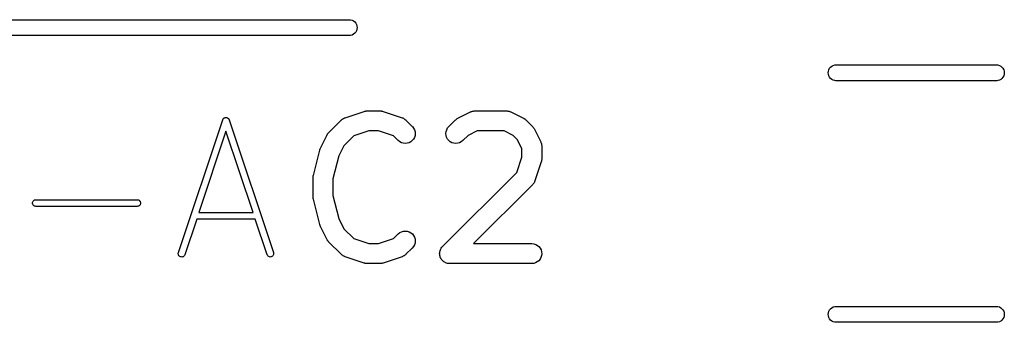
# Model space of a CAD drawing. Extents: x 4.83 to 6.45, y -3.91 to -3.08.
# Tile 9 of 13: x 5.48 to 5.77, y -3.64 to -3.55. Entities that reach past the tile are written whole.
import ezdxf

# ---------------------------------------------------------------- set-up
doc = ezdxf.new("R2010")
doc.units = 0
doc.header["$MEASUREMENT"] = 0
doc.layers.add('BLACK', color=7, linetype='CONTINUOUS')

msp = doc.modelspace()

# ---------------------------------------------------------------- linework, layer by layer
at = {"layer": 'BLACK', "linetype": 'CONTINUOUS'}
for p, q in [((5.42311, -3.54843), (5.57689, -3.54843)), ((5.57689, -3.54843), (5.57723, -3.54846)), ((5.57723, -3.54846), (5.57768, -3.54859)), ((5.57768, -3.54859), (5.57809, -3.54881)), ((5.57809, -3.54881), (5.57845, -3.54911)), ((5.57845, -3.54911), (5.57875, -3.54947)), ((5.57875, -3.54947), (5.57896, -3.54988)), ((5.57896, -3.54988), (5.5791, -3.55032)), ((5.5791, -3.55032), (5.57915, -3.55079)), ((5.57915, -3.55079), (5.5791, -3.55125)), ((5.57689, -3.55315), (5.42311, -3.55315)), ((5.57723, -3.55312), (5.57689, -3.55315)), ((5.57768, -3.55298), (5.57723, -3.55312)), ((5.57809, -3.55276), (5.57768, -3.55298)), ((5.57845, -3.55247), (5.57809, -3.55276)), ((5.57875, -3.55211), (5.57845, -3.55247)), ((5.57896, -3.5517), (5.57875, -3.55211)), ((5.5791, -3.55125), (5.57896, -3.5517)), ((5.7192, -3.56285), (5.7195, -3.56249)), ((5.7195, -3.56249), (5.71986, -3.5622)), ((5.71986, -3.5622), (5.72027, -3.56198)), ((5.72027, -3.56198), (5.72072, -3.56185)), ((5.72072, -3.56185), (5.72106, -3.56181)), ((5.72106, -3.56181), (5.7687, -3.56181)), ((5.7687, -3.56181), (5.76905, -3.56185)), ((5.76905, -3.56185), (5.76949, -3.56198)), ((5.76949, -3.56198), (5.7699, -3.5622)), ((5.7699, -3.5622), (5.77026, -3.56249)), ((5.77026, -3.56249), (5.77056, -3.56285)), ((5.7188, -3.56417), (5.71885, -3.56371)), ((5.71885, -3.56464), (5.7188, -3.56417)), ((5.71885, -3.56371), (5.71899, -3.56326)), ((5.71899, -3.56508), (5.71885, -3.56464)), ((5.71899, -3.56326), (5.7192, -3.56285)), ((5.7192, -3.56549), (5.71899, -3.56508)), ((5.7195, -3.56585), (5.7192, -3.56549)), ((5.77056, -3.56549), (5.77026, -3.56585)), ((5.77056, -3.56285), (5.77078, -3.56326)), ((5.77078, -3.56508), (5.77056, -3.56549)), ((5.77078, -3.56326), (5.77091, -3.56371)), ((5.77091, -3.56464), (5.77078, -3.56508)), ((5.77091, -3.56371), (5.77096, -3.56417)), ((5.77096, -3.56417), (5.77091, -3.56464)), ((5.71986, -3.56615), (5.7195, -3.56585)), ((5.72027, -3.56637), (5.71986, -3.56615)), ((5.72072, -3.5665), (5.72027, -3.56637)), ((5.72106, -3.56654), (5.72072, -3.5665)), ((5.7687, -3.56654), (5.72106, -3.56654)), ((5.76905, -3.5665), (5.7687, -3.56654)), ((5.76949, -3.56637), (5.76905, -3.5665)), ((5.7699, -3.56615), (5.76949, -3.56637)), ((5.77026, -3.56585), (5.7699, -3.56615)), ((5.57563, -3.57751), (5.58126, -3.57564)), ((5.58126, -3.57564), (5.5813, -3.57563)), ((5.5813, -3.57563), (5.58146, -3.57559)), ((5.58146, -3.57559), (5.58162, -3.57554)), ((5.58162, -3.57554), (5.58174, -3.57553)), ((5.58174, -3.57553), (5.58186, -3.57551)), ((5.58186, -3.57551), (5.58202, -3.5755)), ((5.58202, -3.5755), (5.58219, -3.57549)), ((5.58219, -3.57549), (5.58594, -3.57549)), ((5.58594, -3.57549), (5.58598, -3.57549)), ((5.58598, -3.57549), (5.58615, -3.57551)), ((5.58615, -3.57551), (5.58631, -3.57551)), ((5.58631, -3.57551), (5.58643, -3.57554)), ((5.58643, -3.57554), (5.58655, -3.57555)), ((5.58655, -3.57555), (5.58671, -3.5756)), ((5.58671, -3.5756), (5.58687, -3.57564)), ((5.58687, -3.57564), (5.5925, -3.57751)), ((5.60899, -3.57767), (5.61274, -3.5758)), ((5.61274, -3.5758), (5.61278, -3.57578)), ((5.61278, -3.57578), (5.61286, -3.57575)), ((5.61286, -3.57575), (5.61294, -3.57571)), ((5.61294, -3.57571), (5.61313, -3.57565)), ((5.61313, -3.57565), (5.61332, -3.57558)), ((5.61332, -3.57558), (5.6134, -3.57557)), ((5.6134, -3.57557), (5.61349, -3.57554)), ((5.61349, -3.57554), (5.61369, -3.57552)), ((5.61369, -3.57552), (5.61389, -3.57549)), ((5.61389, -3.57549), (5.61397, -3.5755)), ((5.61397, -3.5755), (5.61406, -3.57549)), ((5.61406, -3.57549), (5.62343, -3.57549)), ((5.62343, -3.57549), (5.62348, -3.57549)), ((5.62348, -3.57549), (5.62356, -3.5755)), ((5.62356, -3.5755), (5.62365, -3.5755)), ((5.62365, -3.5755), (5.62385, -3.57553)), ((5.62385, -3.57553), (5.62405, -3.57555)), ((5.62405, -3.57555), (5.62413, -3.57558)), ((5.62413, -3.57558), (5.62422, -3.57559)), ((5.62422, -3.57559), (5.62441, -3.57567)), ((5.62441, -3.57567), (5.6246, -3.57573)), ((5.6246, -3.57573), (5.62467, -3.57577)), ((5.62467, -3.57577), (5.62476, -3.5758)), ((5.62476, -3.5758), (5.6285, -3.57767)), ((5.52623, -3.61752), (5.53937, -3.5781)), ((5.53937, -3.57809), (5.5394, -3.57802)), ((5.53937, -3.5781), (5.53937, -3.57809)), ((5.5394, -3.57802), (5.53943, -3.57796)), ((5.53943, -3.57796), (5.53944, -3.57794)), ((5.53944, -3.57794), (5.53945, -3.57791)), ((5.53945, -3.57791), (5.53949, -3.57786)), ((5.53949, -3.57786), (5.53953, -3.5778)), ((5.53953, -3.5778), (5.53955, -3.57778)), ((5.53955, -3.57778), (5.53957, -3.57776)), ((5.53957, -3.57776), (5.53962, -3.57771)), ((5.53962, -3.57771), (5.53967, -3.57766)), ((5.53967, -3.57766), (5.53969, -3.57764)), ((5.53969, -3.57764), (5.53971, -3.57763)), ((5.53971, -3.57763), (5.53977, -3.57759)), ((5.53977, -3.57759), (5.53982, -3.57755)), ((5.53982, -3.57755), (5.53985, -3.57754)), ((5.53985, -3.57754), (5.53987, -3.57753)), ((5.53987, -3.57753), (5.53994, -3.5775)), ((5.53994, -3.5775), (5.54, -3.57747)), ((5.54, -3.57747), (5.54003, -3.57747)), ((5.54003, -3.57747), (5.54005, -3.57746)), ((5.54005, -3.57746), (5.54012, -3.57745)), ((5.54012, -3.57745), (5.54019, -3.57743)), ((5.54019, -3.57743), (5.54021, -3.57743)), ((5.54021, -3.57743), (5.54024, -3.57743)), ((5.54024, -3.57743), (5.54031, -3.57743)), ((5.54031, -3.57743), (5.54038, -3.57743)), ((5.54038, -3.57743), (5.54041, -3.57743)), ((5.54041, -3.57743), (5.54043, -3.57743)), ((5.54043, -3.57743), (5.5405, -3.57745)), ((5.5405, -3.57745), (5.54057, -3.57746)), ((5.54057, -3.57746), (5.54059, -3.57747)), ((5.54059, -3.57747), (5.54062, -3.57748)), ((5.54062, -3.57748), (5.54068, -3.57751)), ((5.54068, -3.57751), (5.54075, -3.57753)), ((5.54075, -3.57753), (5.54077, -3.57755)), ((5.54077, -3.57755), (5.5408, -3.57756)), ((5.5408, -3.57756), (5.54085, -3.5776)), ((5.54085, -3.5776), (5.54091, -3.57763)), ((5.54091, -3.57763), (5.54093, -3.57765)), ((5.54093, -3.57765), (5.54095, -3.57767)), ((5.54095, -3.57767), (5.541, -3.57772)), ((5.541, -3.57772), (5.54105, -3.57777)), ((5.54105, -3.57777), (5.54106, -3.57779)), ((5.54106, -3.57779), (5.54108, -3.57781)), ((5.54108, -3.57781), (5.54112, -3.57787)), ((5.54112, -3.57787), (5.54116, -3.57792)), ((5.54116, -3.57792), (5.54117, -3.57795)), ((5.54117, -3.57795), (5.54119, -3.57797)), ((5.54119, -3.57797), (5.54121, -3.57804)), ((5.54121, -3.57804), (5.54124, -3.5781)), ((5.54124, -3.5781), (5.55438, -3.61752)), ((5.57073, -3.58198), (5.57448, -3.57823)), ((5.57448, -3.57823), (5.57451, -3.5782)), ((5.57451, -3.5782), (5.57457, -3.57814)), ((5.57457, -3.57814), (5.57463, -3.57808)), ((5.57463, -3.57808), (5.5748, -3.57796)), ((5.5748, -3.57796), (5.57496, -3.57784)), ((5.57496, -3.57784), (5.57503, -3.5778)), ((5.57503, -3.5778), (5.57511, -3.57775)), ((5.57511, -3.57775), (5.57529, -3.57767)), ((5.57529, -3.57767), (5.57547, -3.57757)), ((5.57547, -3.57757), (5.57555, -3.57755)), ((5.57555, -3.57755), (5.57563, -3.57751)), ((5.5925, -3.57751), (5.59254, -3.57753)), ((5.59254, -3.57753), (5.59262, -3.57756)), ((5.59262, -3.57756), (5.5927, -3.57759)), ((5.5927, -3.57759), (5.59288, -3.57768)), ((5.59288, -3.57768), (5.59306, -3.57777)), ((5.59306, -3.57777), (5.59313, -3.57782)), ((5.59313, -3.57782), (5.59321, -3.57786)), ((5.59321, -3.57786), (5.59336, -3.57799)), ((5.59336, -3.57799), (5.59353, -3.57811)), ((5.59353, -3.57811), (5.59358, -3.57817)), ((5.59358, -3.57817), (5.59365, -3.57823)), ((5.59365, -3.57823), (5.59553, -3.5801)), ((5.59553, -3.5801), (5.59556, -3.58013)), ((5.59556, -3.58013), (5.59591, -3.58058)), ((5.60598, -3.58055), (5.60635, -3.5801)), ((5.60635, -3.5801), (5.60822, -3.57823)), ((5.60822, -3.57823), (5.60825, -3.5782)), ((5.60825, -3.5782), (5.60838, -3.57809)), ((5.60838, -3.57809), (5.6085, -3.57798)), ((5.6085, -3.57798), (5.60861, -3.57792)), ((5.60861, -3.57792), (5.6087, -3.57784)), ((5.6087, -3.57784), (5.60885, -3.57776)), ((5.60885, -3.57776), (5.60899, -3.57767)), ((5.6285, -3.57767), (5.62854, -3.57769)), ((5.62854, -3.57769), (5.62868, -3.57778)), ((5.62868, -3.57778), (5.62883, -3.57786)), ((5.62883, -3.57786), (5.62892, -3.57794)), ((5.62892, -3.57794), (5.62902, -3.57801)), ((5.62902, -3.57801), (5.62914, -3.57812)), ((5.62914, -3.57812), (5.62927, -3.57823)), ((5.62927, -3.57823), (5.63115, -3.5801)), ((5.63115, -3.5801), (5.63118, -3.58013)), ((5.63118, -3.58013), (5.63128, -3.58026)), ((5.5403, -3.58152), (5.53228, -3.60559)), ((5.54832, -3.60559), (5.5403, -3.58152)), ((5.5683, -3.58649), (5.57017, -3.58274)), ((5.57017, -3.58274), (5.57019, -3.58271)), ((5.57019, -3.58271), (5.57028, -3.58257)), ((5.57028, -3.58257), (5.57036, -3.58242)), ((5.57036, -3.58242), (5.57044, -3.58233)), ((5.57044, -3.58233), (5.57051, -3.58222)), ((5.57051, -3.58222), (5.57062, -3.5821)), ((5.57062, -3.5821), (5.57073, -3.58198)), ((5.57816, -3.5829), (5.57524, -3.58581)), ((5.58267, -3.58139), (5.57816, -3.5829)), ((5.58546, -3.58139), (5.58267, -3.58139)), ((5.58997, -3.5829), (5.58546, -3.58139)), ((5.59135, -3.58428), (5.58997, -3.5829)), ((5.59591, -3.58058), (5.59618, -3.58109)), ((5.59633, -3.58279), (5.59616, -3.58334)), ((5.59618, -3.58109), (5.59634, -3.58165)), ((5.59639, -3.58222), (5.59633, -3.58279)), ((5.59634, -3.58165), (5.59639, -3.58222)), ((5.60548, -3.58218), (5.60554, -3.58161)), ((5.60554, -3.58275), (5.60548, -3.58218)), ((5.60554, -3.58161), (5.60571, -3.58106)), ((5.6057, -3.58331), (5.60554, -3.58275)), ((5.60571, -3.58106), (5.60598, -3.58055)), ((5.61206, -3.58274), (5.61052, -3.58428)), ((5.61476, -3.58139), (5.61206, -3.58274)), ((5.62274, -3.58139), (5.61476, -3.58139)), ((5.62543, -3.58274), (5.62274, -3.58139)), ((5.62663, -3.58394), (5.62543, -3.58274)), ((5.63128, -3.58026), (5.63139, -3.58038)), ((5.63139, -3.58038), (5.63146, -3.58049)), ((5.63146, -3.58049), (5.63154, -3.58058)), ((5.63154, -3.58058), (5.63161, -3.58073)), ((5.63161, -3.58073), (5.6317, -3.58087)), ((5.6317, -3.58087), (5.63357, -3.58462)), ((5.57524, -3.58581), (5.57373, -3.58884)), ((5.5918, -3.58464), (5.59135, -3.58428)), ((5.5923, -3.58492), (5.5918, -3.58464)), ((5.59285, -3.58508), (5.5923, -3.58492)), ((5.59343, -3.58514), (5.59285, -3.58508)), ((5.594, -3.58509), (5.59343, -3.58514)), ((5.59455, -3.58492), (5.594, -3.58509)), ((5.59506, -3.58465), (5.59455, -3.58492)), ((5.59551, -3.58429), (5.59506, -3.58465)), ((5.59588, -3.58385), (5.59551, -3.58429)), ((5.59616, -3.58334), (5.59588, -3.58385)), ((5.60597, -3.58382), (5.6057, -3.58331)), ((5.60633, -3.58426), (5.60597, -3.58382)), ((5.60678, -3.58463), (5.60633, -3.58426)), ((5.60728, -3.58491), (5.60678, -3.58463)), ((5.60783, -3.58508), (5.60728, -3.58491)), ((5.60841, -3.58514), (5.60783, -3.58508)), ((5.60898, -3.58509), (5.60841, -3.58514)), ((5.60953, -3.58493), (5.60898, -3.58509)), ((5.61004, -3.58467), (5.60953, -3.58493)), ((5.6105, -3.58431), (5.61004, -3.58467)), ((5.61052, -3.58428), (5.6105, -3.58431)), ((5.62798, -3.58664), (5.62663, -3.58394)), ((5.63357, -3.58462), (5.63359, -3.58466)), ((5.63359, -3.58466), (5.63362, -3.58474)), ((5.63362, -3.58474), (5.63366, -3.58481)), ((5.63366, -3.58481), (5.63372, -3.58501)), ((5.63372, -3.58501), (5.63379, -3.5852)), ((5.63379, -3.5852), (5.6338, -3.58528)), ((5.6338, -3.58528), (5.63383, -3.58537)), ((5.63383, -3.58537), (5.63385, -3.58557)), ((5.63385, -3.58557), (5.63388, -3.58577)), ((5.63388, -3.58577), (5.63388, -3.58585)), ((5.63388, -3.58585), (5.63389, -3.58594)), ((5.63389, -3.58594), (5.63389, -3.58969)), ((5.5662, -3.5946), (5.56808, -3.5871)), ((5.56808, -3.5871), (5.56809, -3.58706)), ((5.56809, -3.58703), (5.56819, -3.58677)), ((5.56809, -3.58705), (5.56809, -3.58703)), ((5.56809, -3.58706), (5.56809, -3.58705)), ((5.56819, -3.58677), (5.56829, -3.58652)), ((5.56829, -3.58652), (5.5683, -3.58651)), ((5.5683, -3.58651), (5.5683, -3.58649)), ((5.57373, -3.58884), (5.57202, -3.59568)), ((5.62798, -3.58921), (5.62798, -3.58664)), ((5.62648, -3.59372), (5.62798, -3.58921)), ((5.63373, -3.59062), (5.63186, -3.59625)), ((5.63377, -3.59046), (5.63373, -3.59062)), ((5.63382, -3.5903), (5.63377, -3.59046)), ((5.63384, -3.59018), (5.63382, -3.5903)), ((5.63386, -3.59006), (5.63384, -3.59018)), ((5.63387, -3.58989), (5.63386, -3.59006)), ((5.63389, -3.58973), (5.63387, -3.58989)), ((5.63389, -3.58969), (5.63389, -3.58973)), ((5.56615, -3.59493), (5.56618, -3.5947)), ((5.56618, -3.5947), (5.56619, -3.59465)), ((5.56619, -3.59465), (5.5662, -3.5946)), ((5.60447, -3.61572), (5.62648, -3.59372)), ((5.56611, -3.59527), (5.56612, -3.59522)), ((5.56611, -3.59531), (5.56611, -3.59527)), ((5.56611, -3.60094), (5.56611, -3.59531)), ((5.56612, -3.59517), (5.56615, -3.59493)), ((5.56612, -3.59522), (5.56612, -3.59517)), ((5.57202, -3.59568), (5.57202, -3.60057)), ((5.63115, -3.5974), (5.61369, -3.61486)), ((5.6312, -3.59733), (5.63115, -3.5974)), ((5.63127, -3.59727), (5.6312, -3.59733)), ((5.63138, -3.59711), (5.63127, -3.59727)), ((5.63151, -3.59696), (5.63138, -3.59711)), ((5.63155, -3.59688), (5.63151, -3.59696)), ((5.6316, -3.59681), (5.63155, -3.59688)), ((5.63169, -3.59663), (5.6316, -3.59681)), ((5.63178, -3.59645), (5.63169, -3.59663)), ((5.63181, -3.59636), (5.63178, -3.59645)), ((5.63185, -3.59629), (5.63181, -3.59636)), ((5.63186, -3.59625), (5.63185, -3.59629)), ((5.483, -3.60281), (5.48302, -3.60262)), ((5.48302, -3.603), (5.483, -3.60281)), ((5.48302, -3.60262), (5.48308, -3.60243)), ((5.48307, -3.60318), (5.48302, -3.603)), ((5.48316, -3.60335), (5.48307, -3.60318)), ((5.48308, -3.60243), (5.48317, -3.60227)), ((5.48328, -3.6035), (5.48316, -3.60335)), ((5.48317, -3.60227), (5.48329, -3.60212)), ((5.48329, -3.60212), (5.48344, -3.602)), ((5.48344, -3.602), (5.48361, -3.60191)), ((5.48361, -3.60191), (5.48379, -3.60185)), ((5.48379, -3.60185), (5.48398, -3.60183)), ((5.48398, -3.60183), (5.51402, -3.60183)), ((5.51402, -3.60183), (5.51403, -3.60183)), ((5.51403, -3.60183), (5.51422, -3.60185)), ((5.51422, -3.60185), (5.51441, -3.60191)), ((5.51441, -3.60191), (5.51458, -3.602)), ((5.51458, -3.602), (5.51472, -3.60213)), ((5.51484, -3.60337), (5.51471, -3.60351)), ((5.51472, -3.60213), (5.51484, -3.60228)), ((5.51484, -3.60228), (5.51493, -3.60245)), ((5.51493, -3.6032), (5.51484, -3.60337)), ((5.51493, -3.60245), (5.51499, -3.60263)), ((5.51498, -3.60301), (5.51493, -3.6032)), ((5.515, -3.60282), (5.51498, -3.60301)), ((5.51499, -3.60263), (5.515, -3.60282)), ((5.56612, -3.60099), (5.56611, -3.60094)), ((5.56612, -3.60104), (5.56612, -3.60099)), ((5.56615, -3.60128), (5.56612, -3.60104)), ((5.56617, -3.60151), (5.56615, -3.60128)), ((5.56618, -3.60156), (5.56617, -3.60151)), ((5.56619, -3.60161), (5.56618, -3.60156)), ((5.5662, -3.60165), (5.56619, -3.60161)), ((5.56808, -3.60915), (5.5662, -3.60165)), ((5.57202, -3.60057), (5.57373, -3.60741)), ((5.48343, -3.60363), (5.48328, -3.6035)), ((5.48359, -3.60372), (5.48343, -3.60363)), ((5.48378, -3.60378), (5.48359, -3.60372)), ((5.48397, -3.6038), (5.48378, -3.60378)), ((5.48398, -3.6038), (5.48397, -3.6038)), ((5.51402, -3.6038), (5.48398, -3.6038)), ((5.51421, -3.60378), (5.51402, -3.6038)), ((5.5144, -3.60373), (5.51421, -3.60378)), ((5.51457, -3.60364), (5.5144, -3.60373)), ((5.51471, -3.60351), (5.51457, -3.60364)), ((5.53228, -3.60559), (5.54832, -3.60559)), ((5.53163, -3.60756), (5.5281, -3.61815)), ((5.54898, -3.60756), (5.53163, -3.60756)), ((5.55251, -3.61815), (5.54898, -3.60756)), ((5.56808, -3.60917), (5.56808, -3.60915)), ((5.56808, -3.60918), (5.56808, -3.60917)), ((5.56818, -3.60943), (5.56808, -3.60918)), ((5.57373, -3.60741), (5.57524, -3.61044)), ((5.56827, -3.6097), (5.56818, -3.60943)), ((5.56828, -3.60971), (5.56827, -3.6097)), ((5.56828, -3.60972), (5.56828, -3.60971)), ((5.5683, -3.60976), (5.56828, -3.60972)), ((5.57017, -3.61351), (5.5683, -3.60976)), ((5.57524, -3.61044), (5.57816, -3.61335)), ((5.58997, -3.61335), (5.59135, -3.61197)), ((5.59135, -3.61197), (5.59138, -3.61194)), ((5.59138, -3.61194), (5.59183, -3.61158)), ((5.59183, -3.61158), (5.59234, -3.61132)), ((5.59234, -3.61132), (5.5929, -3.61116)), ((5.5929, -3.61116), (5.59347, -3.61111)), ((5.59347, -3.61111), (5.59404, -3.61117)), ((5.59404, -3.61117), (5.59459, -3.61134)), ((5.59459, -3.61134), (5.5951, -3.61162)), ((5.5951, -3.61162), (5.59554, -3.61199)), ((5.59554, -3.61199), (5.5959, -3.61244)), ((5.57026, -3.61365), (5.57017, -3.61351)), ((5.57034, -3.61379), (5.57026, -3.61365)), ((5.57042, -3.61389), (5.57034, -3.61379)), ((5.57048, -3.61399), (5.57042, -3.61389)), ((5.5706, -3.61411), (5.57048, -3.61399)), ((5.5707, -3.61424), (5.5706, -3.61411)), ((5.57073, -3.61427), (5.5707, -3.61424)), ((5.57448, -3.61802), (5.57073, -3.61427)), ((5.57816, -3.61335), (5.58267, -3.61486)), ((5.58267, -3.61486), (5.58546, -3.61486)), ((5.58546, -3.61486), (5.58997, -3.61335)), ((5.5959, -3.61244), (5.59617, -3.61295)), ((5.59633, -3.61464), (5.59616, -3.6152)), ((5.59617, -3.61295), (5.59634, -3.6135)), ((5.59639, -3.61407), (5.59633, -3.61464)), ((5.59634, -3.6135), (5.59639, -3.61407)), ((5.61369, -3.61486), (5.63093, -3.61486)), ((5.63093, -3.61486), (5.63097, -3.61486)), ((5.63097, -3.61486), (5.63155, -3.61492)), ((5.63155, -3.61492), (5.6321, -3.6151)), ((5.6321, -3.6151), (5.6326, -3.61537)), ((5.52618, -3.6179), (5.52619, -3.61771)), ((5.52621, -3.61809), (5.52618, -3.6179)), ((5.52619, -3.61771), (5.52623, -3.61752)), ((5.55438, -3.61752), (5.55438, -3.61754)), ((5.55438, -3.61754), (5.55442, -3.61772)), ((5.55443, -3.61792), (5.55439, -3.61811)), ((5.55442, -3.61772), (5.55443, -3.61792)), ((5.57454, -3.61808), (5.57448, -3.61802)), ((5.59362, -3.61805), (5.59355, -3.61811)), ((5.59365, -3.61802), (5.59362, -3.61805)), ((5.59553, -3.61615), (5.59365, -3.61802)), ((5.59589, -3.6157), (5.59553, -3.61615)), ((5.59616, -3.6152), (5.59589, -3.6157)), ((5.60361, -3.61779), (5.60364, -3.61751)), ((5.60361, -3.6178), (5.60361, -3.61779)), ((5.60361, -3.61779), (5.60361, -3.61779)), ((5.60364, -3.61808), (5.60361, -3.6178)), ((5.60364, -3.61751), (5.60367, -3.61723)), ((5.60367, -3.61722), (5.60375, -3.61694)), ((5.60367, -3.61723), (5.60367, -3.61722)), ((5.60367, -3.61722), (5.60367, -3.61722)), ((5.60375, -3.61694), (5.60384, -3.61668)), ((5.60384, -3.61667), (5.60397, -3.61642)), ((5.60384, -3.61668), (5.60384, -3.61667)), ((5.60384, -3.61667), (5.60384, -3.61667)), ((5.60397, -3.61642), (5.60411, -3.61617)), ((5.60411, -3.61616), (5.6043, -3.61594)), ((5.60411, -3.61617), (5.60411, -3.61616)), ((5.60411, -3.61616), (5.60411, -3.61616)), ((5.6043, -3.61594), (5.60447, -3.61572)), ((5.6326, -3.61537), (5.63304, -3.61574)), ((5.63304, -3.61574), (5.6334, -3.61619)), ((5.6334, -3.61619), (5.63367, -3.6167)), ((5.63367, -3.6167), (5.63383, -3.61726)), ((5.63383, -3.61726), (5.63389, -3.61783)), ((5.63389, -3.61783), (5.63383, -3.6184)), ((5.52628, -3.61827), (5.52621, -3.61809)), ((5.52638, -3.61844), (5.52628, -3.61827)), ((5.52651, -3.61858), (5.52638, -3.61844)), ((5.52667, -3.61869), (5.52651, -3.61858)), ((5.52684, -3.61877), (5.52667, -3.61869)), ((5.52703, -3.61881), (5.52684, -3.61877)), ((5.52722, -3.61882), (5.52703, -3.61881)), ((5.52741, -3.61879), (5.52722, -3.61882)), ((5.52759, -3.61872), (5.52741, -3.61879)), ((5.52776, -3.61862), (5.52759, -3.61872)), ((5.5279, -3.61849), (5.52776, -3.61862)), ((5.52801, -3.61833), (5.5279, -3.61849)), ((5.52809, -3.61816), (5.52801, -3.61833)), ((5.5281, -3.61815), (5.52809, -3.61816)), ((5.55259, -3.61832), (5.55251, -3.61815)), ((5.5527, -3.61848), (5.55259, -3.61832)), ((5.55284, -3.61861), (5.5527, -3.61848)), ((5.553, -3.61871), (5.55284, -3.61861)), ((5.55318, -3.61878), (5.553, -3.61871)), ((5.55337, -3.61882), (5.55318, -3.61878)), ((5.55356, -3.61881), (5.55337, -3.61882)), ((5.55375, -3.61877), (5.55356, -3.61881)), ((5.55393, -3.61869), (5.55375, -3.61877)), ((5.55408, -3.61858), (5.55393, -3.61869)), ((5.55422, -3.61845), (5.55408, -3.61858)), ((5.55432, -3.61828), (5.55422, -3.61845)), ((5.55439, -3.61811), (5.55432, -3.61828)), ((5.5746, -3.61814), (5.57454, -3.61808)), ((5.57477, -3.61826), (5.5746, -3.61814)), ((5.57492, -3.61839), (5.57477, -3.61826)), ((5.575, -3.61843), (5.57492, -3.61839)), ((5.57507, -3.61848), (5.575, -3.61843)), ((5.57525, -3.61857), (5.57507, -3.61848)), ((5.57543, -3.61866), (5.57525, -3.61857)), ((5.57551, -3.61869), (5.57543, -3.61866)), ((5.57559, -3.61872), (5.57551, -3.61869)), ((5.57563, -3.61874), (5.57559, -3.61872)), ((5.58126, -3.62061), (5.57563, -3.61874)), ((5.58142, -3.62065), (5.58126, -3.62061)), ((5.58158, -3.6207), (5.58142, -3.62065)), ((5.5817, -3.62071), (5.58158, -3.6207)), ((5.58182, -3.62074), (5.5817, -3.62071)), ((5.58198, -3.62074), (5.58182, -3.62074)), ((5.58215, -3.62076), (5.58198, -3.62074)), ((5.58219, -3.62076), (5.58215, -3.62076)), ((5.58594, -3.62076), (5.58219, -3.62076)), ((5.5861, -3.62075), (5.58594, -3.62076)), ((5.58627, -3.62074), (5.5861, -3.62075)), ((5.58639, -3.62072), (5.58627, -3.62074)), ((5.58651, -3.62071), (5.58639, -3.62072)), ((5.58667, -3.62066), (5.58651, -3.62071)), ((5.58683, -3.62062), (5.58667, -3.62066)), ((5.58687, -3.62061), (5.58683, -3.62062)), ((5.5925, -3.61874), (5.58687, -3.62061)), ((5.59258, -3.6187), (5.5925, -3.61874)), ((5.59266, -3.61868), (5.59258, -3.6187)), ((5.59284, -3.61858), (5.59266, -3.61868)), ((5.59302, -3.6185), (5.59284, -3.61858)), ((5.59309, -3.61845), (5.59302, -3.6185)), ((5.59317, -3.61841), (5.59309, -3.61845)), ((5.59333, -3.61829), (5.59317, -3.61841)), ((5.59349, -3.61817), (5.59333, -3.61829)), ((5.59355, -3.61811), (5.59349, -3.61817)), ((5.60366, -3.61836), (5.60364, -3.61808)), ((5.60366, -3.61837), (5.60366, -3.61836)), ((5.60374, -3.61864), (5.60366, -3.61837)), ((5.60366, -3.61837), (5.60366, -3.61837)), ((5.60382, -3.61892), (5.60374, -3.61864)), ((5.60383, -3.61892), (5.60382, -3.61892)), ((5.60383, -3.61893), (5.60383, -3.61892)), ((5.60396, -3.61918), (5.60383, -3.61893)), ((5.60409, -3.61943), (5.60396, -3.61918)), ((5.6041, -3.61944), (5.60409, -3.61943)), ((5.60409, -3.61943), (5.60409, -3.61943)), ((5.60428, -3.61966), (5.6041, -3.61944)), ((5.60445, -3.61988), (5.60428, -3.61966)), ((5.60446, -3.61988), (5.60445, -3.61988)), ((5.60468, -3.62006), (5.60446, -3.61988)), ((5.60446, -3.61988), (5.60446, -3.61988)), ((5.60489, -3.62025), (5.60468, -3.62006)), ((5.6049, -3.62025), (5.60489, -3.62025)), ((5.60515, -3.62039), (5.6049, -3.62025)), ((5.6049, -3.62025), (5.6049, -3.62025)), ((5.6054, -3.62052), (5.60515, -3.62039)), ((5.6054, -3.62053), (5.6054, -3.62052)), ((5.60541, -3.62053), (5.6054, -3.62053)), ((5.60568, -3.62061), (5.60541, -3.62053)), ((5.60595, -3.6207), (5.60568, -3.62061)), ((5.60596, -3.6207), (5.60595, -3.6207)), ((5.60595, -3.6207), (5.60595, -3.6207)), ((5.60624, -3.62073), (5.60596, -3.6207)), ((5.60652, -3.62076), (5.60624, -3.62073)), ((5.60653, -3.62076), (5.60652, -3.62076)), ((5.60656, -3.62076), (5.60653, -3.62076)), ((5.60653, -3.62076), (5.60653, -3.62076)), ((5.60653, -3.62076), (5.60653, -3.62076)), ((5.63093, -3.62076), (5.60656, -3.62076)), ((5.63151, -3.62071), (5.63093, -3.62076)), ((5.63206, -3.62054), (5.63151, -3.62071)), ((5.63257, -3.62027), (5.63206, -3.62054)), ((5.63301, -3.61991), (5.63257, -3.62027)), ((5.63338, -3.61946), (5.63301, -3.61991)), ((5.63366, -3.61895), (5.63338, -3.61946)), ((5.63383, -3.6184), (5.63366, -3.61895)), ((5.7188, -3.63583), (5.71885, -3.63536)), ((5.71885, -3.63536), (5.71899, -3.63492)), ((5.71899, -3.63492), (5.7192, -3.63451)), ((5.7192, -3.63451), (5.7195, -3.63415)), ((5.7195, -3.63415), (5.71986, -3.63385)), ((5.71986, -3.63385), (5.72027, -3.63363)), ((5.72027, -3.63363), (5.72072, -3.6335)), ((5.72072, -3.6335), (5.72106, -3.63346)), ((5.72106, -3.63346), (5.7687, -3.63346)), ((5.7687, -3.63346), (5.76905, -3.6335)), ((5.76905, -3.6335), (5.76949, -3.63363)), ((5.76949, -3.63363), (5.7699, -3.63385)), ((5.7699, -3.63385), (5.77026, -3.63415)), ((5.77026, -3.63415), (5.77056, -3.63451)), ((5.77056, -3.63451), (5.77078, -3.63492)), ((5.77078, -3.63492), (5.77091, -3.63536)), ((5.77091, -3.63536), (5.77096, -3.63583)), ((5.71885, -3.63629), (5.7188, -3.63583)), ((5.71899, -3.63674), (5.71885, -3.63629)), ((5.7192, -3.63715), (5.71899, -3.63674)), ((5.7195, -3.63751), (5.7192, -3.63715)), ((5.71986, -3.6378), (5.7195, -3.63751)), ((5.72027, -3.63802), (5.71986, -3.6378)), ((5.72072, -3.63815), (5.72027, -3.63802)), ((5.72106, -3.63819), (5.72072, -3.63815)), ((5.7687, -3.63819), (5.72106, -3.63819)), ((5.76905, -3.63815), (5.7687, -3.63819)), ((5.76949, -3.63802), (5.76905, -3.63815)), ((5.7699, -3.6378), (5.76949, -3.63802)), ((5.77026, -3.63751), (5.7699, -3.6378)), ((5.77056, -3.63715), (5.77026, -3.63751)), ((5.77078, -3.63674), (5.77056, -3.63715)), ((5.77091, -3.63629), (5.77078, -3.63674)), ((5.77096, -3.63583), (5.77091, -3.63629))]:
    msp.add_line(p, q, dxfattribs=at)

doc.saveas('drawing.dxf')
